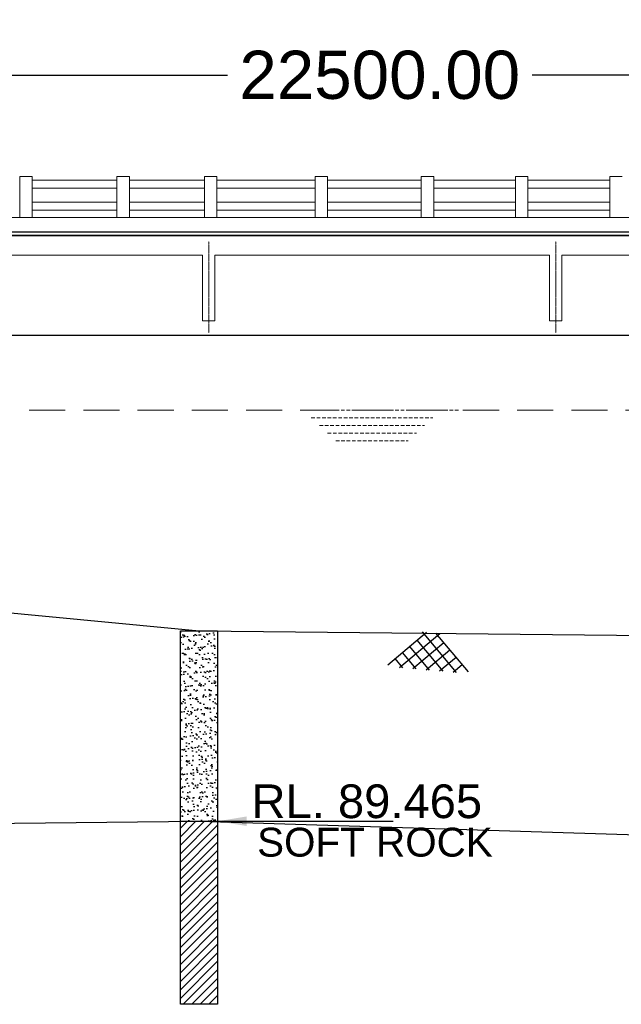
# Model space of a CAD drawing. Header units: inches. Extents: x 4599583 to 15517275, y 2817812 to 28133222499.
# Tile 64 of 95: x 5001304 to 5013787, y 28133183964 to 28133204402. Entities that reach past the tile are written whole.
import ezdxf

# ---------------------------------------------------------------- set-up
doc = ezdxf.new("R2010")
doc.units = ezdxf.units.IN
doc.header["$MEASUREMENT"] = 0
for name, pattern in [('CENTER', [2, 1.25, -0.25, 0.25, -0.25]), ('DASHED', [0.75, 0.5, -0.25]), ('DASHED2', [0.375, 0.25, -0.125]), ('HIDDEN', [0.375, 0.25, -0.125])]:
    doc.linetypes.add(name, pattern=pattern)
for name, color, linetype in [('3', 201, 'Continuous'), ('CHAINAGE', 7, 'Continuous'), ('DRG', 210, 'Continuous'), ('text', 7, 'Continuous')]:
    doc.layers.add(name, color=color, linetype=linetype)
for name, color, linetype, lineweight in [('CEN', 3, 'CENTER', 13), ('GL', 5, 'Continuous', 30), ('PITCH', 8, 'Continuous', 5), ('STR', 7, 'Continuous', 25), ('SYM', 8, 'Continuous', 5)]:
    doc.layers.add(name, color=color, linetype=linetype, lineweight=lineweight)
doc.styles.add('ROMANS', font='arial.ttf')
doc.dimstyles.new('ROMANS', dxfattribs={"dimtxt": 1000, "dimasz": 850, "dimexe": 100, "dimexo": 100, "dimgap": 25, "dimtad": 1, "dimdec": 0, "dimzin": 9, "dimdsep": 46, "dimtxsty": 'ROMANS', "dimcen": 325, "dimclrd": 4, "dimclre": 4, "dimclrt": 6, "dimadec": 0, "dimazin": 0, "dimtfac": 1, "dimtdec": 0, "dimtmove": 0, "dimatfit": 3, "dimfxl": 1, "dimtolj": 1, "dimtzin": 9, "dimarcsym": 0})
doc.dimstyles.new('Standard$0', dxfattribs={"dimtxt": 60, "dimasz": 60, "dimexe": 60, "dimexo": 60, "dimgap": 25, "dimtad": 0, "dimtih": 1, "dimtoh": 1, "dimlfac": -0.001, "dimzin": 0, "dimdsep": 46, "dimtxsty": 'ROMANS', "dimcen": 30, "dimclrd": 256, "dimclre": 256, "dimclrt": 4, "dimadec": 0, "dimazin": 0, "dimtfac": 1, "dimtix": 1, "dimtofl": 0, "dimtmove": 0, "dimatfit": 0, "dimfxl": 1, "dimtolj": 1, "dimtzin": 0, "dimlwd": -1, "dimlwe": -1, "dimarcsym": 0})
pattern_1 = [(37.5, (4704952.29, 28133609888.89), (-6.299336, 192.682377), [0, -152, 0, -170, 0, -162.5]), (7.5, (4704952.3, 28133609888.9), (176.97767, 282.21461), [0, -82, 0, -137, 0, -52.5]), (327.5, (4704829.29, 28133609888.89), (311.414186, 0.565905), [0, -50, 0, -180, 0, -235]), (317.5, (4704829.3, 28133609888.9), (300.61266, 87.76756), [0, -25, 0, -118, 0, -135])]
pattern_2 = [(45, (4704952.29, 28133609888.89), (-88.388348, 88.388348), [])]

# ---------------------------------------------------------------- blocks, each defined once
blk = doc.blocks.new('*D19')
at = {"layer": 'Defpoints', "color": 0, "transparency": 16777216}
for p in [(5155025, 28133206919), (4885025, 28133204169), (5155025, 28133204169)]:
    blk.add_point(p, dxfattribs=at)
at = {"layer": 'DRG', "color": 4, "lineweight": -2, "transparency": 16777216}
for p, q in [((4885025, 28133204219), (4885025, 28133206969)), ((5155025, 28133204219), (5155025, 28133206969)), ((4885975, 28133206919), (4962704, 28133206919)), ((5154075, 28133206919), (5077347, 28133206919))]:
    blk.add_line(p, q, dxfattribs=at)
at = {"layer": 'DRG', "color": 4, "transparency": 16777216}
for points in [[(4885975, 28133207078), (4885975, 28133206761), (4885025, 28133206919)], [(5154075, 28133207078), (5154075, 28133206761), (5155025, 28133206919)]]:
    blk.add_solid(points, dxfattribs=at)
at = {"layer": 'DRG', "color": 6, "transparency": 16777216, "insert": (5020025, 28133206919), "char_height": 1050, "attachment_point": 5, "style": 'ROMANS'}
blk.add_mtext('\\A1;{\\fTimes New Roman|b0|i0|c0|p18;\\H1.4286x;TOTAL LENGTH OF BRIDGE BETWEEN FACE OF DIRT WALLS 270.000 MTS. (12 SPANS @ 22.500 MTS. C/C EACH)}', dxfattribs=at)
blk = doc.blocks.new('*D20')
at = {"layer": 'Defpoints', "color": 0, "transparency": 16777216}
for p in [(5020025, 28133203251), (4997525, 28133201954), (5020025, 28133201954)]:
    blk.add_point(p, dxfattribs=at)
at = {"layer": 'DRG', "color": 4, "lineweight": -2, "transparency": 16777216}
for p, q in [((4997525, 28133202004), (4997525, 28133203301)), ((5020025, 28133202004), (5020025, 28133203301)), ((4998425, 28133203251), (5005616, 28133203251)), ((5019125, 28133203251), (5011935, 28133203251))]:
    blk.add_line(p, q, dxfattribs=at)
at = {"layer": 'DRG', "color": 4, "transparency": 16777216}
for points in [[(4998425, 28133203401), (4998425, 28133203101), (4997525, 28133203251)], [(5019125, 28133203401), (5019125, 28133203101), (5020025, 28133203251)]]:
    blk.add_solid(points, dxfattribs=at)
at = {"layer": 'DRG', "color": 6, "transparency": 16777216, "insert": (5008775, 28133203251), "char_height": 1000, "attachment_point": 5, "style": 'ROMANS'}
blk.add_mtext('\\A1;22500.00', dxfattribs=at)
blk = doc.blocks.new('A$C691546F7')
at = {"layer": 'GL', "color": 71}
for p, q in [((0, 24), (545, 569)), ((181, 0), (749, 569)), ((1050, 0), (481, 569)), ((641, 0), (308, 332)), ((385, 0), (820, 435)), ((846, 0), (411, 435)), ((590, 0), (922, 332)), ((436, 0), (206, 230)), ((232, 0), (104, 128)), ((999, 0), (1127, 128))]:
    blk.add_line(p, q, dxfattribs=at)
for points in [[(1231, 24), (686, 569)], [(794, 0), (1025, 230)]]:
    blk.add_lwpolyline(points, dxfattribs=at)
blk = doc.blocks.new('*D108')
at = {"layer": 'Defpoints', "color": 0, "transparency": 16777216}
for p in [(5155025, 28133206919), (4885025, 28133204169), (5155025, 28133204169)]:
    blk.add_point(p, dxfattribs=at)
at = {"layer": 'DRG', "color": 4, "lineweight": -2, "transparency": 16777216}
for p, q in [((4885025, 28133204219), (4885025, 28133206969)), ((5155025, 28133204219), (5155025, 28133206969)), ((4885975, 28133206919), (4962704, 28133206919)), ((5154075, 28133206919), (5077347, 28133206919))]:
    blk.add_line(p, q, dxfattribs=at)
at = {"layer": 'DRG', "color": 4, "transparency": 16777216}
for points in [[(4885975, 28133207078), (4885975, 28133206761), (4885025, 28133206919)], [(5154075, 28133207078), (5154075, 28133206761), (5155025, 28133206919)]]:
    blk.add_solid(points, dxfattribs=at)
at = {"layer": 'DRG', "color": 6, "transparency": 16777216, "insert": (5020025, 28133206919), "char_height": 1050, "attachment_point": 5, "style": 'ROMANS'}
blk.add_mtext('\\A1;{\\fTimes New Roman|b0|i0|c0|p18;\\H1.4286x;TOTAL LENGTH OF BRIDGE BETWEEN FACE OF DIRT WALLS 270.000 MTS. (12 SPANS @ 22.500 MTS. C/C EACH)}', dxfattribs=at)
blk = doc.blocks.new('*D109')
at = {"layer": 'Defpoints', "color": 0, "transparency": 16777216}
for p in [(5020025, 28133203251), (4997525, 28133201954), (5020025, 28133201954)]:
    blk.add_point(p, dxfattribs=at)
at = {"layer": 'DRG', "color": 4, "lineweight": -2, "transparency": 16777216}
for p, q in [((4997525, 28133202004), (4997525, 28133203301)), ((5020025, 28133202004), (5020025, 28133203301)), ((4998425, 28133203251), (5005616, 28133203251)), ((5019125, 28133203251), (5011935, 28133203251))]:
    blk.add_line(p, q, dxfattribs=at)
at = {"layer": 'DRG', "color": 4, "transparency": 16777216}
for points in [[(4998425, 28133203401), (4998425, 28133203101), (4997525, 28133203251)], [(5019125, 28133203401), (5019125, 28133203101), (5020025, 28133203251)]]:
    blk.add_solid(points, dxfattribs=at)
at = {"layer": 'DRG', "color": 6, "transparency": 16777216, "insert": (5008775, 28133203251), "char_height": 1000, "attachment_point": 5, "style": 'ROMANS'}
blk.add_mtext('\\A1;22500.00', dxfattribs=at)
blk = doc.blocks.new('*D154')
at = {"layer": 'Defpoints', "color": 0, "transparency": 16777216}
for p in [(5155025, 28133206919), (4885025, 28133204169), (5155025, 28133204169)]:
    blk.add_point(p, dxfattribs=at)
at = {"layer": 'DRG', "color": 4, "lineweight": -2, "transparency": 16777216}
for p, q in [((4885025, 28133204219), (4885025, 28133206969)), ((5155025, 28133204219), (5155025, 28133206969)), ((4885975, 28133206919), (4962704, 28133206919)), ((5154075, 28133206919), (5077347, 28133206919))]:
    blk.add_line(p, q, dxfattribs=at)
at = {"layer": 'DRG', "color": 4, "transparency": 16777216}
for points in [[(4885975, 28133207078), (4885975, 28133206761), (4885025, 28133206919)], [(5154075, 28133207078), (5154075, 28133206761), (5155025, 28133206919)]]:
    blk.add_solid(points, dxfattribs=at)
at = {"layer": 'DRG', "color": 6, "transparency": 16777216, "insert": (5020025, 28133206919), "char_height": 1050, "attachment_point": 5, "style": 'ROMANS'}
blk.add_mtext('\\A1;{\\fTimes New Roman|b0|i0|c0|p18;\\H1.4286x;TOTAL LENGTH OF BRIDGE BETWEEN FACE OF DIRT WALLS 270.000 MTS. (12 SPANS @ 22.500 MTS. C/C EACH)}', dxfattribs=at)
blk = doc.blocks.new('*D155')
at = {"layer": 'Defpoints', "color": 0, "transparency": 16777216}
for p in [(5020025, 28133203251), (4997525, 28133201954), (5020025, 28133201954)]:
    blk.add_point(p, dxfattribs=at)
at = {"layer": 'DRG', "color": 4, "lineweight": -2, "transparency": 16777216}
for p, q in [((4997525, 28133202004), (4997525, 28133203301)), ((5020025, 28133202004), (5020025, 28133203301)), ((4998425, 28133203251), (5005616, 28133203251)), ((5019125, 28133203251), (5011935, 28133203251))]:
    blk.add_line(p, q, dxfattribs=at)
at = {"layer": 'DRG', "color": 4, "transparency": 16777216}
for points in [[(4998425, 28133203401), (4998425, 28133203101), (4997525, 28133203251)], [(5019125, 28133203401), (5019125, 28133203101), (5020025, 28133203251)]]:
    blk.add_solid(points, dxfattribs=at)
at = {"layer": 'DRG', "color": 6, "transparency": 16777216, "insert": (5008775, 28133203251), "char_height": 1000, "attachment_point": 5, "style": 'ROMANS'}
blk.add_mtext('\\A1;22500.00', dxfattribs=at)

msp = doc.modelspace()

# ---------------------------------------------------------------- hatches: boundary and pattern name
at = {"layer": 'text'}
h = msp.add_hatch(dxfattribs=at)
h.set_pattern_fill('AR-SAND', color=0, scale=100, style=0)
h.set_pattern_definition(pattern_1)
h.paths.add_polyline_path([(5005411.444, 28133191714.28), (5004639.315, 28133191714.28), (5004639.315, 28133187764.28), (5005411.444, 28133187764.28)])
h = msp.add_hatch(dxfattribs=at)
h.set_pattern_fill('AR-SAND', color=0, scale=100, style=0)
h.set_pattern_definition(pattern_1)
h.paths.add_polyline_path([(5005411.444, 28133191714.28), (5004639.315, 28133191714.28), (5004639.315, 28133187764.28), (5005411.444, 28133187764.28)])
h = msp.add_hatch(dxfattribs=at)
h.set_pattern_fill('AR-SAND', color=0, scale=100, style=0)
h.set_pattern_definition(pattern_1)
h.paths.add_polyline_path([(5005411.444, 28133191714.28), (5004639.315, 28133191714.28), (5004639.315, 28133187764.28), (5005411.444, 28133187764.28)])
h = msp.add_hatch(dxfattribs=at)
h.set_pattern_fill('ANSI31', color=0, scale=1000, style=0)
h.set_pattern_definition(pattern_2)
h.paths.add_polyline_path([(5005411.444, 28133187764.28), (5004639.315, 28133187764.28), (5004639.315, 28133183964.28), (5005411.444, 28133183964.28)])
h = msp.add_hatch(dxfattribs=at)
h.set_pattern_fill('ANSI31', color=0, scale=1000, style=0)
h.set_pattern_definition(pattern_2)
h.paths.add_polyline_path([(5005411.444, 28133187764.28), (5004639.315, 28133187764.28), (5004639.315, 28133183964.28), (5005411.444, 28133183964.28)])
h = msp.add_hatch(dxfattribs=at)
h.set_pattern_fill('ANSI31', color=0, scale=1000, style=0)
h.set_pattern_definition(pattern_2)
h.paths.add_polyline_path([(5005411.444, 28133187764.28), (5004639.315, 28133187764.28), (5004639.315, 28133183964.28), (5005411.444, 28133183964.28)])

# ---------------------------------------------------------------- linework, layer by layer
at = {"layer": '3', "color": 87, "linetype": 'HIDDEN', "lineweight": 5, "ltscale": 50}
for p, q in [((4998225.38, 28133199514.28), (5005060.785, 28133199514.28)), ((5005095.38, 28133199514.28), (4998225.38, 28133199514.28)), ((4998225.38, 28133199514.28), (5005060.785, 28133199514.28)), ((5005095.38, 28133199514.28), (4998225.38, 28133199514.28)), ((4998225.38, 28133199514.28), (5005060.785, 28133199514.28)), ((5005095.38, 28133199514.28), (4998225.38, 28133199514.28)), ((5005095.38, 28133198149.28), (5005095.38, 28133199514.28)), ((5005095.38, 28133198149.28), (5005095.38, 28133199514.28)), ((5005095.38, 28133198149.28), (5005095.38, 28133199514.28)), ((5005355.38, 28133198149.28), (5005355.38, 28133199514.28)), ((5012295.38, 28133199514.28), (5005355.38, 28133199514.28)), ((5005355.38, 28133198149.28), (5005355.38, 28133199514.28)), ((5012295.38, 28133199514.28), (5005355.38, 28133199514.28)), ((5005355.38, 28133198149.28), (5005355.38, 28133199514.28)), ((5012295.38, 28133199514.28), (5005355.38, 28133199514.28)), ((5012295.38, 28133198149.28), (5012295.38, 28133199514.28)), ((5012295.38, 28133198149.28), (5012295.38, 28133199514.28)), ((5012295.38, 28133198149.28), (5012295.38, 28133199514.28)), ((5012295.38, 28133198149.28), (5012295.38, 28133199514.28)), ((5012295.38, 28133198149.28), (5012295.38, 28133199514.28)), ((5012295.38, 28133198149.28), (5012295.38, 28133199514.28)), ((5012555.38, 28133198149.28), (5012555.38, 28133199514.28)), ((5019325.38, 28133199514.28), (5012555.38, 28133199514.28)), ((5012555.38, 28133198149.28), (5012555.38, 28133199514.28)), ((5019325.38, 28133199514.28), (5012555.38, 28133199514.28)), ((5012555.38, 28133198149.28), (5012555.38, 28133199514.28)), ((5019325.38, 28133199514.28), (5012555.38, 28133199514.28)), ((5012555.38, 28133198149.28), (5012555.38, 28133199514.28)), ((5019325.38, 28133199514.28), (5012555.38, 28133199514.28)), ((5012555.38, 28133198149.28), (5012555.38, 28133199514.28)), ((5019325.38, 28133199514.28), (5012555.38, 28133199514.28)), ((5012555.38, 28133198149.28), (5012555.38, 28133199514.28)), ((5019325.38, 28133199514.28), (5012555.38, 28133199514.28)), ((5005355.38, 28133198149.28), (5005095.38, 28133198149.28)), ((5005355.38, 28133198149.28), (5005095.38, 28133198149.28)), ((5005355.38, 28133198149.28), (5005095.38, 28133198149.28)), ((5012555.38, 28133198149.28), (5012295.38, 28133198149.28)), ((5012555.38, 28133198149.28), (5012295.38, 28133198149.28)), ((5012555.38, 28133198149.28), (5012295.38, 28133198149.28))]:
    msp.add_line(p, q, dxfattribs=at)
at = {"layer": 'CEN', "ltscale": 10}
for p, q in [((5005225.38, 28133197899.28), (5005225.38, 28133199799.28)), ((5005225.38, 28133197899.28), (5005225.38, 28133199799.28)), ((5005225.38, 28133197899.28), (5005225.38, 28133199799.28)), ((5012425.38, 28133197899.28), (5012425.38, 28133199799.28)), ((5012425.38, 28133197899.28), (5012425.38, 28133199799.28)), ((5012425.38, 28133197899.28), (5012425.38, 28133199799.28)), ((5012425.38, 28133197899.28), (5012425.38, 28133199799.28)), ((5012425.38, 28133197899.28), (5012425.38, 28133199799.28)), ((5012425.38, 28133197899.28), (5012425.38, 28133199799.28))]:
    msp.add_line(p, q, dxfattribs=at)
at = {"layer": 'CHAINAGE', "linetype": 'ByBlock'}
for p, q in [((4997545.38, 28133199924.28), (5020005.38, 28133199924.28)), ((4997545.38, 28133199924.28), (5020005.38, 28133199924.28)), ((4997545.38, 28133199924.28), (5020005.38, 28133199924.28)), ((5020005.38, 28133197849.28), (4997545.38, 28133197849.28)), ((5020005.38, 28133197849.28), (4997545.38, 28133197849.28)), ((5020005.38, 28133197849.28), (4997545.38, 28133197849.28))]:
    msp.add_line(p, q, dxfattribs=at)
at = {"layer": 'GL', "lineweight": 30}
msp.add_lwpolyline([(4870025.38, 28133199759.28), (4875025.38, 28133197649.28), (4885025.38, 28133193874.28), (4895025.38, 28133193089.28), (4905025.38, 28133189509.28), (4915025.38, 28133189449.28), (4925025.38, 28133189669.28), (4935025.38, 28133189989.28), (4945025.38, 28133190784.28), (4955025.38, 28133191594.28), (4965025.38, 28133191609.28), (4975025.38, 28133191639.28), (4985025.38, 28133192689.28), (4995025.38, 28133192669.28), (5005025.38, 28133191714.28), (5015025.38, 28133191609.28)], dxfattribs=at)
msp.add_lwpolyline([(4870025.38, 28133199759.28), (4875025.38, 28133197649.28), (4885025.38, 28133193874.28), (4895025.38, 28133193089.28), (4905025.38, 28133189509.28), (4915025.38, 28133189449.28), (4925025.38, 28133189669.28), (4935025.38, 28133189989.28), (4945025.38, 28133190784.28), (4955025.38, 28133191594.28), (4965025.38, 28133191609.28), (4975025.38, 28133191639.28), (4985025.38, 28133192689.28), (4995025.38, 28133192669.28), (5005025.38, 28133191714.28), (5015025.38, 28133191609.28)], dxfattribs=at)
msp.add_lwpolyline([(4870025.38, 28133199759.28), (4875025.38, 28133197649.28), (4885025.38, 28133193874.28), (4895025.38, 28133193089.28), (4905025.38, 28133189509.28), (4915025.38, 28133189449.28), (4925025.38, 28133189669.28), (4935025.38, 28133189989.28), (4945025.38, 28133190784.28), (4955025.38, 28133191594.28), (4965025.38, 28133191609.28), (4975025.38, 28133191639.28), (4985025.38, 28133192689.28), (4995025.38, 28133192669.28), (5005025.38, 28133191714.28), (5015025.38, 28133191609.28)], dxfattribs=at)
at = {"layer": 'PITCH', "linetype": 'DASHED2', "ltscale": 3000}
msp.add_line((4885625.38, 28133196299.28), (5154425.38, 28133196299.28), dxfattribs=at)
msp.add_line((4885625.38, 28133196299.28), (5154425.38, 28133196299.28), dxfattribs=at)
msp.add_line((4885625.38, 28133196299.28), (5154425.38, 28133196299.28), dxfattribs=at)
at = {"layer": 'PITCH', "linetype": 'DASHED2', "ltscale": 300}
for p, q in [((5007184.38, 28133196299.28), (5010406.88, 28133196299.28)), ((5007184.38, 28133196299.28), (5010406.88, 28133196299.28)), ((5007184.38, 28133196299.28), (5010406.88, 28133196299.28)), ((5007353.755, 28133196139.28), (5009873.505, 28133196139.28)), ((5007353.755, 28133196139.28), (5009873.505, 28133196139.28)), ((5007353.755, 28133196139.28), (5009873.505, 28133196139.28)), ((5007523.13, 28133195979.28), (5009704.13, 28133195979.28)), ((5007523.13, 28133195979.28), (5009704.13, 28133195979.28)), ((5007523.13, 28133195979.28), (5009704.13, 28133195979.28)), ((5007692.505, 28133195819.28), (5009534.755, 28133195819.28)), ((5007692.505, 28133195819.28), (5009534.755, 28133195819.28)), ((5007692.505, 28133195819.28), (5009534.755, 28133195819.28)), ((5007861.88, 28133195659.28), (5009365.38, 28133195659.28)), ((5007861.88, 28133195659.28), (5009365.38, 28133195659.28)), ((5007861.88, 28133195659.28), (5009365.38, 28133195659.28))]:
    msp.add_line(p, q, dxfattribs=at)
at = {"layer": 'STR'}
for p, q in [((4907545.38, 28133199999.28), (5155025.38, 28133199999.28)), ((4907545.38, 28133199999.28), (5155025.38, 28133199999.28)), ((4907545.38, 28133199999.28), (5155025.38, 28133199999.28)), ((5155005.38, 28133199924.28), (4907545.38, 28133199924.28)), ((5155005.38, 28133199924.28), (4907545.38, 28133199924.28)), ((5155005.38, 28133199924.28), (4907545.38, 28133199924.28))]:
    msp.add_line(p, q, dxfattribs=at)
at = {"layer": 'STR', "color": 31}
msp.add_lwpolyline([(4885025.38, 28133186374.28), (4945025.38, 28133184684.28), (4975025.38, 28133187439.28), (5005025.38, 28133187764.28), (5035025.38, 28133186829.28)], dxfattribs=at)
msp.add_lwpolyline([(4885025.38, 28133186374.28), (4945025.38, 28133184684.28), (4975025.38, 28133187439.28), (5005025.38, 28133187764.28), (5035025.38, 28133186829.28)], dxfattribs=at)
msp.add_lwpolyline([(4885025.38, 28133186374.28), (4945025.38, 28133184684.28), (4975025.38, 28133187439.28), (5005025.38, 28133187764.28), (5035025.38, 28133186829.28)], dxfattribs=at)
at = {"layer": 'SYM'}
for p, q in [((5001304.171, 28133201144.28), (5001564.171, 28133201144.28)), ((5001304.171, 28133201144.28), (5001304.171, 28133200299.28)), ((5001304.171, 28133201144.28), (5001564.171, 28133201144.28)), ((5001304.171, 28133201144.28), (5001304.171, 28133200299.28)), ((5001304.171, 28133201144.28), (5001564.171, 28133201144.28)), ((5001304.171, 28133201144.28), (5001304.171, 28133200299.28)), ((5001564.171, 28133201144.28), (5001564.171, 28133200299.28)), ((5001564.171, 28133201144.28), (5001564.171, 28133200299.28)), ((5001564.171, 28133201144.28), (5001564.171, 28133200299.28)), ((5003319.901, 28133201144.28), (5003579.901, 28133201144.28)), ((5003319.901, 28133201144.28), (5003579.901, 28133201144.28)), ((5003319.901, 28133201144.28), (5003579.901, 28133201144.28)), ((5003579.901, 28133201144.28), (5003579.901, 28133200299.28)), ((5003579.901, 28133201144.28), (5003579.901, 28133200299.28)), ((5003579.901, 28133201144.28), (5003579.901, 28133200299.28)), ((5005136.801, 28133201144.28), (5005396.801, 28133201144.28)), ((5005136.801, 28133201144.28), (5005396.801, 28133201144.28)), ((5005136.801, 28133201144.28), (5005396.801, 28133201144.28)), ((5005396.801, 28133201144.28), (5005396.801, 28133200299.28)), ((5005396.801, 28133201144.28), (5005396.801, 28133200299.28)), ((5005396.801, 28133201144.28), (5005396.801, 28133200299.28)), ((5007434.139, 28133201144.28), (5007693.139, 28133201144.28)), ((5007434.139, 28133201144.28), (5007693.139, 28133201144.28)), ((5007434.139, 28133201144.28), (5007693.139, 28133201144.28)), ((5007693.139, 28133201144.28), (5007693.139, 28133200299.28)), ((5007693.139, 28133201144.28), (5007693.139, 28133200299.28)), ((5007693.139, 28133201144.28), (5007693.139, 28133200299.28)), ((5009636.488, 28133201144.28), (5009896.488, 28133201144.28)), ((5009636.488, 28133201144.28), (5009896.488, 28133201144.28)), ((5009636.488, 28133201144.28), (5009896.488, 28133201144.28)), ((5009896.488, 28133201144.28), (5009896.488, 28133200299.28)), ((5009896.488, 28133201144.28), (5009896.488, 28133200299.28)), ((5009896.488, 28133201144.28), (5009896.488, 28133200299.28)), ((5011588.753, 28133201144.28), (5011848.753, 28133201144.28)), ((5011588.753, 28133201144.28), (5011848.753, 28133201144.28)), ((5011588.753, 28133201144.28), (5011848.753, 28133201144.28)), ((5011848.753, 28133201144.28), (5011848.753, 28133200299.28)), ((5011848.753, 28133201144.28), (5011848.753, 28133200299.28)), ((5011848.753, 28133201144.28), (5011848.753, 28133200299.28)), ((5013547.149, 28133201144.28), (5013807.149, 28133201144.28)), ((5013547.149, 28133201144.28), (5013807.149, 28133201144.28)), ((5013547.149, 28133201144.28), (5013807.149, 28133201144.28)), ((4997545.38, 28133200299.28), (5009571.958, 28133200299.28)), ((4997545.38, 28133200299.28), (5009571.958, 28133200299.28)), ((4997545.38, 28133200299.28), (5009571.958, 28133200299.28)), ((5020006.289, 28133200299.28), (5008056.639, 28133200299.28)), ((5020006.289, 28133200299.28), (5008056.639, 28133200299.28)), ((5020006.289, 28133200299.28), (5008056.639, 28133200299.28))]:
    msp.add_line(p, q, dxfattribs=at)
at = {"layer": 'SYM', "ltscale": 0.9}
for p, q in [((5003319.901, 28133201144.28), (5003319.901, 28133200299.28)), ((5003319.901, 28133201144.28), (5003319.901, 28133200299.28)), ((5003319.901, 28133201144.28), (5003319.901, 28133200299.28)), ((5005136.801, 28133201144.28), (5005136.801, 28133200299.28)), ((5005136.801, 28133201144.28), (5005136.801, 28133200299.28)), ((5005136.801, 28133201144.28), (5005136.801, 28133200299.28)), ((5007434.139, 28133201144.28), (5007434.139, 28133200299.28)), ((5007434.139, 28133201144.28), (5007434.139, 28133200299.28)), ((5007434.139, 28133201144.28), (5007434.139, 28133200299.28)), ((5009636.488, 28133201144.28), (5009636.488, 28133200299.28)), ((5009636.488, 28133201144.28), (5009636.488, 28133200299.28)), ((5009636.488, 28133201144.28), (5009636.488, 28133200299.28)), ((5011588.753, 28133201144.28), (5011588.753, 28133200299.28)), ((5011588.753, 28133201144.28), (5011588.753, 28133200299.28)), ((5011588.753, 28133201144.28), (5011588.753, 28133200299.28)), ((5013547.149, 28133201144.28), (5013547.149, 28133200299.28)), ((5013547.149, 28133201144.28), (5013547.149, 28133200299.28)), ((5013547.149, 28133201144.28), (5013547.149, 28133200299.28))]:
    msp.add_line(p, q, dxfattribs=at)
at = {"layer": 'SYM'}
for points in [[(5001564.171, 28133201069.281), (5003319.901, 28133201069.285), (5003319.901, 28133200904.285), (5001564.171, 28133200904.281)], [(5001564.171, 28133201069.281), (5003319.901, 28133201069.285), (5003319.901, 28133200904.285), (5001564.171, 28133200904.281)], [(5001564.171, 28133201069.281), (5003319.901, 28133201069.285), (5003319.901, 28133200904.285), (5001564.171, 28133200904.281)], [(5011588.753, 28133200904.282), (5009896.488, 28133200904.28), (5009896.488, 28133201069.28), (5011588.753, 28133201069.282)], [(5011588.753, 28133200904.282), (5009896.488, 28133200904.28), (5009896.488, 28133201069.28), (5011588.753, 28133201069.282)], [(5011588.753, 28133200904.282), (5009896.488, 28133200904.28), (5009896.488, 28133201069.28), (5011588.753, 28133201069.282)], [(5011848.753, 28133201069.282), (5013547.149, 28133201069.285), (5013547.149, 28133200904.285), (5011848.753, 28133200904.282)], [(5011848.753, 28133201069.282), (5013547.149, 28133201069.285), (5013547.149, 28133200904.285), (5011848.753, 28133200904.282)], [(5011848.753, 28133201069.282), (5013547.149, 28133201069.285), (5013547.149, 28133200904.285), (5011848.753, 28133200904.282)], [(5001564.171, 28133200614.281), (5003319.901, 28133200614.285), (5003319.901, 28133200449.285), (5001564.171, 28133200449.281)], [(5001564.171, 28133200614.281), (5003319.901, 28133200614.285), (5003319.901, 28133200449.285), (5001564.171, 28133200449.281)], [(5001564.171, 28133200614.281), (5003319.901, 28133200614.285), (5003319.901, 28133200449.285), (5001564.171, 28133200449.281)], [(5011588.753, 28133200449.282), (5009896.488, 28133200449.28), (5009896.488, 28133200614.28), (5011588.753, 28133200614.282)], [(5011588.753, 28133200449.282), (5009896.488, 28133200449.28), (5009896.488, 28133200614.28), (5011588.753, 28133200614.282)], [(5011588.753, 28133200449.282), (5009896.488, 28133200449.28), (5009896.488, 28133200614.28), (5011588.753, 28133200614.282)], [(5011848.753, 28133200614.282), (5013547.149, 28133200614.285), (5013547.149, 28133200449.285), (5011848.753, 28133200449.282)], [(5011848.753, 28133200614.282), (5013547.149, 28133200614.285), (5013547.149, 28133200449.285), (5011848.753, 28133200449.282)], [(5011848.753, 28133200614.282), (5013547.149, 28133200614.285), (5013547.149, 28133200449.285), (5011848.753, 28133200449.282)]]:
    msp.add_lwpolyline(points, dxfattribs=at)
for points in [[(5003579.901, 28133201069.28), (5005136.801, 28133201069.285), (5005136.801, 28133200904.285), (5003579.901, 28133200904.28)], [(5003579.901, 28133201069.28), (5005136.801, 28133201069.285), (5005136.801, 28133200904.285), (5003579.901, 28133200904.28)], [(5003579.901, 28133201069.28), (5005136.801, 28133201069.285), (5005136.801, 28133200904.285), (5003579.901, 28133200904.28)], [(5005396.801, 28133201069.28), (5007434.139, 28133201069.285), (5007434.139, 28133200904.285), (5005396.801, 28133200904.28)], [(5005396.801, 28133201069.28), (5007434.139, 28133201069.285), (5007434.139, 28133200904.285), (5005396.801, 28133200904.28)], [(5005396.801, 28133201069.28), (5007434.139, 28133201069.285), (5007434.139, 28133200904.285), (5005396.801, 28133200904.28)], [(5007693.139, 28133201069.28), (5009636.488, 28133201069.285), (5009636.488, 28133200904.285), (5007693.139, 28133200904.28)], [(5007693.139, 28133201069.28), (5009636.488, 28133201069.285), (5009636.488, 28133200904.285), (5007693.139, 28133200904.28)], [(5007693.139, 28133201069.28), (5009636.488, 28133201069.285), (5009636.488, 28133200904.285), (5007693.139, 28133200904.28)], [(5003579.901, 28133200614.28), (5005136.801, 28133200614.285), (5005136.801, 28133200449.285), (5003579.901, 28133200449.28)], [(5003579.901, 28133200614.28), (5005136.801, 28133200614.285), (5005136.801, 28133200449.285), (5003579.901, 28133200449.28)], [(5003579.901, 28133200614.28), (5005136.801, 28133200614.285), (5005136.801, 28133200449.285), (5003579.901, 28133200449.28)], [(5005396.801, 28133200614.28), (5007434.139, 28133200614.285), (5007434.139, 28133200449.285), (5005396.801, 28133200449.28)], [(5005396.801, 28133200614.28), (5007434.139, 28133200614.285), (5007434.139, 28133200449.285), (5005396.801, 28133200449.28)], [(5005396.801, 28133200614.28), (5007434.139, 28133200614.285), (5007434.139, 28133200449.285), (5005396.801, 28133200449.28)], [(5007693.139, 28133200614.28), (5009636.488, 28133200614.285), (5009636.488, 28133200449.285), (5007693.139, 28133200449.28)], [(5007693.139, 28133200614.28), (5009636.488, 28133200614.285), (5009636.488, 28133200449.285), (5007693.139, 28133200449.28)], [(5007693.139, 28133200614.28), (5009636.488, 28133200614.285), (5009636.488, 28133200449.285), (5007693.139, 28133200449.28)]]:
    msp.add_lwpolyline(points, close=True, dxfattribs=at)
at = {"layer": 'text', "color": 0}
msp.add_lwpolyline([(5004639.315, 28133191714.28), (5005411.444, 28133191714.28), (5005411.444, 28133183964.28), (5004639.315, 28133183964.28)], close=True, dxfattribs=at)
msp.add_lwpolyline([(5004639.315, 28133191714.28), (5005411.444, 28133191714.28), (5005411.444, 28133183964.28), (5004639.315, 28133183964.28)], close=True, dxfattribs=at)
msp.add_lwpolyline([(5004639.315, 28133191714.28), (5005411.444, 28133191714.28), (5005411.444, 28133183964.28), (5004639.315, 28133183964.28)], close=True, dxfattribs=at)
msp.add_lwpolyline([(5004639.315, 28133187764.28), (5005411.444, 28133187764.28)], dxfattribs=at)
msp.add_lwpolyline([(5004639.315, 28133187764.28), (5005411.444, 28133187764.28)], dxfattribs=at)
msp.add_lwpolyline([(5004639.315, 28133187764.28), (5005411.444, 28133187764.28)], dxfattribs=at)

# ---------------------------------------------------------------- block references
at = {"layer": 'PITCH', "linetype": 'DASHED', "ltscale": 25, "xscale": 1.364999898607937, "yscale": 1.365001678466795, "zscale": 1.36499999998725, "rotation": 354.8885439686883}
msp.add_blockref('A$C691546F7', (5008937.318, 28133190979.59), dxfattribs=at)
msp.add_blockref('A$C691546F7', (5008937.318, 28133190979.59), dxfattribs=at)
msp.add_blockref('A$C691546F7', (5008937.318, 28133190979.59), dxfattribs=at)

# ---------------------------------------------------------------- texts
at = {"layer": 'text', "color": 50, "width": 7312.62692, "attachment_point": 1, "style": 'ROMANS'}
for s, insert, char_height in [('RL. 89.465', (5006114.595, 28133188528.51), 700), ('RL. 89.465', (5006114.595, 28133188528.51), 700), ('RL. 89.465', (5006114.595, 28133188528.51), 700), (' SOFT ROCK\\P ', (5005997.667, 28133187629.856), 600), (' SOFT ROCK\\P ', (5005997.667, 28133187629.856), 600), (' SOFT ROCK\\P ', (5005997.667, 28133187629.856), 600)]:
    msp.add_mtext(s, dxfattribs=dict(at, insert=insert, char_height=char_height))

# ---------------------------------------------------------------- dimensions: what is measured, and where the dimension line sits
at = {"layer": 'DRG'}
for picture in ['*D19', '*D108', '*D154']:
    dim = msp.add_linear_dim(base=(5155025.38, 28133206919.354), p1=(4885025.38, 28133204169.354), p2=(5155025.38, 28133204169.354), text='{\\fTimes New Roman|b0|i0|c0|p18;\\H1.4286x;TOTAL LENGTH OF BRIDGE BETWEEN FACE OF DIRT WALLS 270.000 MTS. (12 SPANS @ 22.500 MTS. C/C EACH)}', dimstyle='Standard$0', override={"dimscale": 1, "dimtxt": 1050, "dimasz": 950, "dimexe": 50, "dimexo": 50, "dimgap": 300, "dimtoh": 0, "dimtxsty": 'ROMANS', "dimsah": 1, "dimcen": 0.09, "dimdle": 0, "dimclrd": 4, "dimclre": 4, "dimclrt": 6, "dimtm": 0, "dimlwd": 65534, "dimlwe": 65534}, dxfattribs=at)
    dim.commit()
    dim.dimension.update_dxf_attribs({"geometry": picture, "text_midpoint": (5020025.38, 28133206919.354)})
for picture in ['*D20', '*D109', '*D155']:
    dim = msp.add_linear_dim(base=(5020025.38, 28133203250.753), p1=(4997525.38, 28133201954.448), p2=(5020025.38, 28133201954.448), angle=180, dimstyle='Standard$0', override={"dimscale": 1, "dimtxt": 1000, "dimasz": 900, "dimexe": 50, "dimexo": 50, "dimgap": 300, "dimtoh": 0, "dimtxsty": 'ROMANS', "dimsah": 1, "dimcen": 0.09, "dimdle": 0, "dimclrd": 4, "dimclre": 4, "dimclrt": 6, "dimtm": 0, "dimlwd": 65534, "dimlwe": 65534}, dxfattribs=at)
    dim.commit()
    dim.dimension.update_dxf_attribs({"geometry": picture, "text_midpoint": (5008775.38, 28133203250.753)})

# ---------------------------------------------------------------- leaders
at = {"layer": 'STR', "color": 1}
msp.add_leader([(5005411.444, 28133187764.28), (5009053.38, 28133187764.28)], dimstyle='ROMANS', override={"dimasz": 600, "dimtad": 0, "dimfxl": 100, "dimfxlon": 1}, dxfattribs=at)
msp.add_leader([(5005411.444, 28133187764.28), (5009053.38, 28133187764.28)], dimstyle='ROMANS', override={"dimasz": 600, "dimtad": 0, "dimfxl": 100, "dimfxlon": 1}, dxfattribs=at)
msp.add_leader([(5005411.444, 28133187764.28), (5009053.38, 28133187764.28)], dimstyle='ROMANS', override={"dimasz": 600, "dimtad": 0, "dimfxl": 100, "dimfxlon": 1}, dxfattribs=at)

doc.saveas('drawing.dxf')
